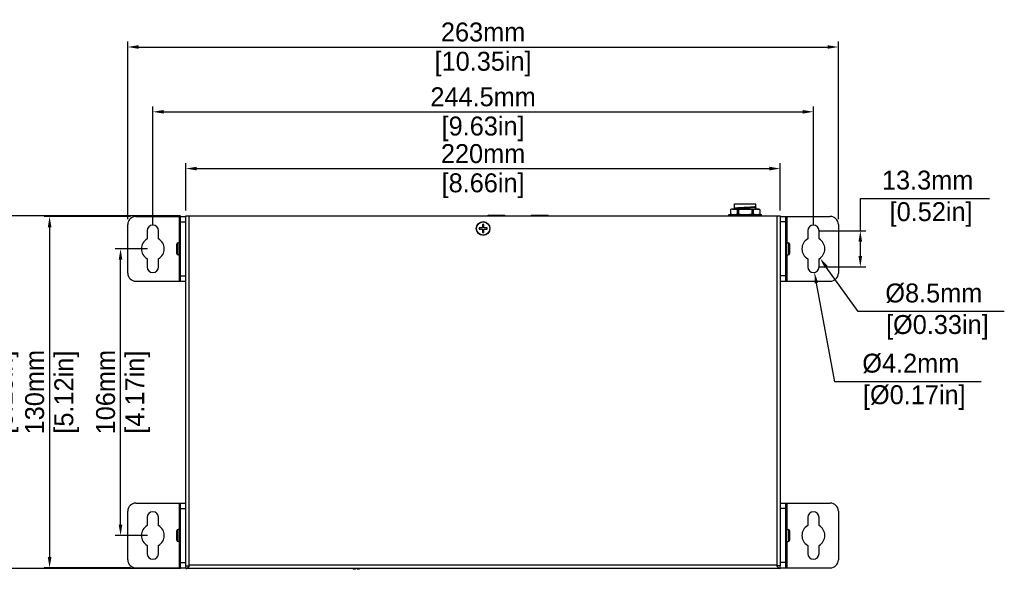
# Model space of a CAD drawing. Header units: millimetres. Extents: x 2497 to 3553, y 296 to 1027.
# Tile 3 of 5: x 2685 to 3050, y 571 to 774. Entities that reach past the tile are written whole.
import ezdxf

# ---------------------------------------------------------------- set-up
doc = ezdxf.new("R2010")
doc.units = ezdxf.units.MM
doc.layers.add('M0400PA01500DXF_CONTINUOUS_LINE', color=7, linetype='Continuous')
doc.layers.add('标注', color=7, linetype='Continuous')
doc.dimstyles.get("Standard").update_dxf_attribs({"dimscale": 2, "dimtxt": 3.5, "dimasz": 2, "dimexe": 1, "dimexo": 1, "dimgap": 1, "dimtad": 1, "dimtoh": 1, "dimdec": 1, "dimdsep": 46, "dimtxsty": 'Standard', "dimcen": 0, "dimclrd": 3, "dimclre": 3, "dimadec": 0, "dimazin": 0, "dimtp": 0.01, "dimtm": 0.01, "dimtfac": 1, "dimtdec": 1, "dimtofl": 0, "dimtmove": 0, "dimatfit": 3, "dimfxl": 1, "dimtfillclr": 256, "dimtolj": 1, "dimarcsym": 0})

# ---------------------------------------------------------------- blocks, each defined once
blk = doc.blocks.new('*D10')
at = {"layer": 'Defpoints', "color": 0}
for p in [(2967.01, 719.02), (2747.01, 701.54), (2967.01, 701.54)]:
    blk.add_point(p, dxfattribs=at)
at = {"layer": '标注', "color": 3, "lineweight": -2}
for p, q in [((2747.01, 703.54), (2747.01, 721.02)), ((2751.01, 719.02), (2963.01, 719.02)), ((2967.01, 703.54), (2967.01, 721.02))]:
    blk.add_line(p, q, dxfattribs=at)
at = {"layer": '标注', "color": 3}
for points in [[(2751.01, 719.69), (2751.01, 718.35), (2747.01, 719.02)], [(2963.01, 718.35), (2963.01, 719.69), (2967.01, 719.02)]]:
    blk.add_solid(points, dxfattribs=at)
at = {"layer": '标注', "color": 0, "char_height": 7, "attachment_point": 5}
for s, insert in [('\\A1;220mm', (2857.01, 724.52)), ('[8.66in]', (2857.01, 712.7))]:
    blk.add_mtext(s, dxfattribs=dict(at, insert=insert))
blk = doc.blocks.new('*D11')
at = {"layer": 'Defpoints', "color": 0}
for p in [(2979.26, 740.02), (2734.76, 695.99), (2979.26, 695.99)]:
    blk.add_point(p, dxfattribs=at)
at = {"layer": '标注', "color": 3, "lineweight": -2}
for p, q in [((2734.76, 697.99), (2734.76, 742.02)), ((2738.76, 740.02), (2975.26, 740.02)), ((2979.26, 697.99), (2979.26, 742.02))]:
    blk.add_line(p, q, dxfattribs=at)
at = {"layer": '标注', "color": 3}
for points in [[(2738.76, 740.68), (2738.76, 739.35), (2734.76, 740.02)], [(2975.26, 739.35), (2975.26, 740.68), (2979.26, 740.02)]]:
    blk.add_solid(points, dxfattribs=at)
at = {"layer": '标注', "color": 0, "char_height": 7, "attachment_point": 5}
for s, insert in [('\\A1;244.5mm', (2857.01, 745.52)), ('[9.63in]', (2857.01, 733.7))]:
    blk.add_mtext(s, dxfattribs=dict(at, insert=insert))
blk = doc.blocks.new('*D12')
at = {"layer": 'Defpoints', "color": 0}
for p in [(2988.51, 763.98), (2725.51, 698.34), (2988.51, 698.34)]:
    blk.add_point(p, dxfattribs=at)
at = {"layer": '标注', "color": 3, "lineweight": -2}
for p, q in [((2725.51, 700.34), (2725.51, 765.98)), ((2988.51, 700.34), (2988.51, 765.98)), ((2729.51, 763.98), (2984.51, 763.98))]:
    blk.add_line(p, q, dxfattribs=at)
at = {"layer": '标注', "color": 3}
for points in [[(2729.51, 764.65), (2729.51, 763.31), (2725.51, 763.98)], [(2984.51, 763.31), (2984.51, 764.65), (2988.51, 763.98)]]:
    blk.add_solid(points, dxfattribs=at)
at = {"layer": '标注', "color": 0, "char_height": 7, "attachment_point": 5}
for s, insert in [('\\A1;263mm', (2857.01, 769.48)), ('[10.35in]', (2857.01, 757.66))]:
    blk.add_mtext(s, dxfattribs=dict(at, insert=insert))
blk = doc.blocks.new('*D13')
at = {"layer": 'Defpoints', "color": 0}
for p in [(2722.81, 689.34), (2734.76, 689.34), (2734.76, 583.34)]:
    blk.add_point(p, dxfattribs=at)
at = {"layer": '标注', "color": 3, "lineweight": -2}
for p, q in [((2732.76, 689.34), (2720.81, 689.34)), ((2722.81, 587.34), (2722.81, 685.34)), ((2732.76, 583.34), (2720.81, 583.34))]:
    blk.add_line(p, q, dxfattribs=at)
at = {"layer": '标注', "color": 3}
for points in [[(2723.48, 685.34), (2722.14, 685.34), (2722.81, 689.34)], [(2722.14, 587.34), (2723.48, 587.34), (2722.81, 583.34)]]:
    blk.add_solid(points, dxfattribs=at)
at = {"layer": '标注', "color": 0, "char_height": 7, "attachment_point": 5, "rotation": 90}
for s, insert in [('\\A1;106mm', (2717.31, 636.34)), ('[4.17in]', (2729.13, 636.34))]:
    blk.add_mtext(s, dxfattribs=dict(at, insert=insert))
blk = doc.blocks.new('*D14')
at = {"layer": 'Defpoints', "color": 0}
for p in [(2728.51, 701.34), (2696.55, 571.34), (2728.51, 571.34)]:
    blk.add_point(p, dxfattribs=at)
at = {"layer": '标注', "color": 3, "lineweight": -2}
for p, q in [((2726.51, 701.34), (2694.55, 701.34)), ((2696.55, 697.34), (2696.55, 575.34)), ((2726.51, 571.34), (2694.55, 571.34))]:
    blk.add_line(p, q, dxfattribs=at)
at = {"layer": '标注', "color": 3}
for points in [[(2697.22, 697.34), (2695.89, 697.34), (2696.55, 701.34)], [(2695.89, 575.34), (2697.22, 575.34), (2696.55, 571.34)]]:
    blk.add_solid(points, dxfattribs=at)
at = {"layer": '标注', "color": 0, "char_height": 7, "attachment_point": 5, "rotation": 90}
for s, insert in [('\\A1;130mm', (2691.05, 636.34)), ('[5.12in]', (2702.87, 636.34))]:
    blk.add_mtext(s, dxfattribs=dict(at, insert=insert))
blk = doc.blocks.new('*D17')
at = {"layer": 'Defpoints', "color": 0}
for p in [(2747.01, 701.54), (2674.14, 571.14), (2747.01, 571.14)]:
    blk.add_point(p, dxfattribs=at)
at = {"layer": '标注', "color": 3, "lineweight": -2}
for p, q in [((2745.01, 701.54), (2672.14, 701.54)), ((2674.14, 697.54), (2674.14, 575.14)), ((2745.01, 571.14), (2672.14, 571.14))]:
    blk.add_line(p, q, dxfattribs=at)
at = {"layer": '标注', "color": 3}
for points in [[(2674.8, 697.54), (2673.47, 697.54), (2674.14, 701.54)], [(2673.47, 575.14), (2674.8, 575.14), (2674.14, 571.14)]]:
    blk.add_solid(points, dxfattribs=at)
at = {"layer": '标注', "color": 0, "char_height": 7, "attachment_point": 5, "rotation": 90}
for s, insert in [('\\A1;130.4mm', (2668.64, 636.34)), ('[5.13in]', (2680.45, 636.34))]:
    blk.add_mtext(s, dxfattribs=dict(at, insert=insert))
blk = doc.blocks.new('*D18')
at = {"layer": 'Defpoints', "color": 0}
for p in [(2979.26, 695.99), (2979.26, 682.69), (2996.63, 682.69)]:
    blk.add_point(p, dxfattribs=at)
at = {"layer": '标注', "color": 3, "lineweight": -2}
for p, q in [((3044.48, 707.87), (2996.63, 707.87)), ((2996.63, 707.87), (2996.63, 695.99)), ((2981.26, 695.99), (2998.63, 695.99)), ((2996.63, 691.99), (2996.63, 686.69)), ((2981.26, 682.69), (2998.63, 682.69))]:
    blk.add_line(p, q, dxfattribs=at)
at = {"layer": '标注', "color": 3}
for points in [[(2997.3, 691.99), (2995.96, 691.99), (2996.63, 695.99)], [(2995.96, 686.69), (2997.3, 686.69), (2996.63, 682.69)]]:
    blk.add_solid(points, dxfattribs=at)
at = {"layer": '标注', "color": 0, "insert": (3021.55, 707.87), "char_height": 7, "attachment_point": 5}
blk.add_mtext('\\A1;13.3mm\\P [0.52in]', dxfattribs=at)
blk = doc.blocks.new('*D19')
at = {"layer": 'Defpoints', "color": 0}
for p in [(2976.8, 692.8), (2981.73, 685.88)]:
    blk.add_point(p, dxfattribs=at)
at = {"layer": '标注', "color": 3, "lineweight": -2}
for p, q in [((2995.78, 666.13), (2984.05, 682.62)), ((3049.93, 666.13), (2995.78, 666.13))]:
    blk.add_line(p, q, dxfattribs=at)
at = {"layer": '标注', "color": 3}
blk.add_solid([(2984.59, 683.01), (2983.5, 682.23), (2981.73, 685.88)], dxfattribs=at)
at = {"layer": '标注', "color": 0, "insert": (3023.85, 666.13), "char_height": 7, "attachment_point": 5}
blk.add_mtext('\\A1;%%c8.5mm\\P [%%c0.33in]', dxfattribs=at)
blk = doc.blocks.new('*D20')
at = {"layer": 'Defpoints', "color": 0}
for p in [(2978.87, 684.75), (2979.65, 680.63)]:
    blk.add_point(p, dxfattribs=at)
at = {"layer": '标注', "color": 3, "lineweight": -2}
for p, q in [((2987.25, 640.18), (2980.39, 676.7)), ((3041.4, 640.18), (2987.25, 640.18))]:
    blk.add_line(p, q, dxfattribs=at)
at = {"layer": '标注', "color": 3}
blk.add_solid([(2981.04, 676.82), (2979.73, 676.57), (2979.65, 680.63)], dxfattribs=at)
at = {"layer": '标注', "color": 0, "insert": (3015.32, 640.18), "char_height": 7, "attachment_point": 5}
blk.add_mtext('\\A1;%%c4.2mm\\P [%%c0.17in]', dxfattribs=at)

msp = doc.modelspace()

# ---------------------------------------------------------------- linework, layer by layer
at = {"layer": 'M0400PA01500DXF_CONTINUOUS_LINE', "color": 7, "linetype": 'Continuous'}
for p, q in [((2948.55, 703.79), (2948.55, 702.29)), ((2948.61, 703.83), (2948.61, 702.25)), ((2949.27, 704.04), (2958.76, 704.04)), ((2950.01, 706.04), (2958.01, 706.04)), ((2950.01, 704.04), (2950.01, 706.04)), ((2950.01, 704.4), (2950.03, 704.42)), ((2950.01, 704.09), (2950.01, 704.4)), ((2951.1, 703.83), (2951.1, 702.25)), ((2951.53, 703.83), (2951.53, 702.25)), ((2956.5, 703.83), (2956.5, 702.25)), ((2956.93, 703.83), (2956.93, 702.25)), ((2958.01, 704.04), (2958.01, 706.04)), ((2958.01, 704.72), (2958.01, 705.03)), ((2959.41, 703.84), (2959.42, 703.83)), ((2959.41, 703.83), (2959.41, 702.25)), ((2959.48, 703.79), (2959.48, 702.29)), ((2728.51, 701.34), (2747.01, 701.34)), ((2744.51, 701.34), (2744.51, 691.59)), ((2745.01, 677.34), (2745.01, 701.34)), ((2747.01, 572.14), (2747.01, 701.54)), ((2747.01, 701.54), (2967.01, 701.54)), ((2748.21, 571.89), (2748.21, 701.54)), ((2859.11, 701.84), (2858.81, 701.54)), ((2859.11, 701.84), (2864.91, 701.84)), ((2864.91, 701.84), (2865.21, 701.54)), ((2875.11, 701.84), (2874.81, 701.54)), ((2875.11, 701.84), (2880.91, 701.84)), ((2880.91, 701.84), (2881.21, 701.54)), ((2948.01, 702.04), (2960.01, 702.04)), ((2948.01, 701.54), (2948.01, 702.04)), ((2948.61, 702.25), (2948.61, 702.25)), ((2948.61, 702.25), (2948.61, 702.25)), ((2959.42, 702.25), (2959.41, 702.25)), ((2960.01, 701.54), (2960.01, 702.04)), ((2965.81, 571.89), (2965.81, 701.54)), ((2967.01, 701.54), (2967.01, 572.14)), ((2967.01, 701.34), (2985.51, 701.34)), ((2969.01, 677.34), (2969.01, 701.34)), ((2969.51, 691.59), (2969.51, 701.34)), ((2725.51, 680.34), (2725.51, 698.34)), ((2745.01, 699.34), (2747.01, 699.34)), ((2855.51, 697.09), (2855.51, 696.59)), ((2856.76, 697.09), (2855.51, 697.09)), ((2855.51, 696.59), (2856.76, 696.59)), ((2856.76, 698.34), (2856.76, 697.09)), ((2857.26, 698.34), (2856.76, 698.34)), ((2856.76, 696.59), (2856.76, 695.34)), ((2857.26, 697.09), (2857.26, 698.34)), ((2858.51, 697.09), (2857.26, 697.09)), ((2857.26, 695.34), (2857.26, 696.59)), ((2857.26, 696.59), (2858.51, 696.59)), ((2858.51, 696.59), (2858.51, 697.09)), ((2969.01, 699.34), (2967.01, 699.34)), ((2988.51, 698.34), (2988.51, 680.34)), ((2732.66, 695.99), (2732.66, 693.04)), ((2736.86, 693.04), (2736.86, 695.99)), ((2744.81, 686.09), (2744.81, 692.59)), ((2745.01, 692.59), (2744.81, 692.59)), ((2856.76, 695.34), (2857.26, 695.34)), ((2969.01, 692.59), (2969.21, 692.59)), ((2969.21, 692.59), (2969.21, 686.09)), ((2977.16, 695.99), (2977.16, 693.04)), ((2981.36, 693.04), (2981.36, 695.99)), ((2743.61, 687.59), (2743.61, 691.09)), ((2744.11, 687.09), (2744.11, 691.59)), ((2744.81, 691.59), (2744.11, 691.59)), ((2744.81, 691.59), (2744.11, 691.59)), ((2969.21, 691.59), (2969.91, 691.59)), ((2969.21, 691.59), (2969.91, 691.59)), ((2969.91, 691.59), (2969.91, 687.09)), ((2970.41, 691.09), (2970.41, 687.59)), ((2732.66, 685.65), (2732.66, 682.69)), ((2736.86, 682.69), (2736.86, 685.65)), ((2744.81, 687.09), (2744.11, 687.09)), ((2744.81, 687.09), (2744.11, 687.09)), ((2744.51, 687.09), (2744.51, 677.34)), ((2745.01, 686.09), (2744.81, 686.09)), ((2969.01, 686.09), (2969.21, 686.09)), ((2969.21, 687.09), (2969.91, 687.09)), ((2969.21, 687.09), (2969.91, 687.09)), ((2969.51, 677.34), (2969.51, 687.09)), ((2977.16, 685.65), (2977.16, 682.69)), ((2981.36, 682.69), (2981.36, 685.65)), ((2745.01, 679.34), (2747.01, 679.34)), ((2969.01, 679.34), (2967.01, 679.34)), ((2728.51, 677.34), (2747.01, 677.34)), ((2967.01, 677.34), (2985.51, 677.34)), ((2728.51, 595.34), (2747.01, 595.34)), ((2744.51, 595.34), (2744.51, 585.59)), ((2745.01, 571.34), (2745.01, 595.34)), ((2967.01, 595.34), (2985.51, 595.34)), ((2969.01, 571.34), (2969.01, 595.34)), ((2969.51, 585.59), (2969.51, 595.34)), ((2725.51, 574.34), (2725.51, 592.34)), ((2745.01, 593.34), (2747.01, 593.34)), ((2969.01, 593.34), (2967.01, 593.34)), ((2988.51, 592.34), (2988.51, 574.34)), ((2732.66, 589.99), (2732.66, 587.04)), ((2736.86, 587.04), (2736.86, 589.99)), ((2977.16, 589.99), (2977.16, 587.04)), ((2981.36, 587.04), (2981.36, 589.99)), ((2743.61, 581.59), (2743.61, 585.09)), ((2744.11, 581.09), (2744.11, 585.59)), ((2744.81, 585.59), (2744.11, 585.59)), ((2744.81, 585.59), (2744.11, 585.59)), ((2744.81, 580.09), (2744.81, 586.59)), ((2745.01, 586.59), (2744.81, 586.59)), ((2969.01, 586.59), (2969.21, 586.59)), ((2969.21, 586.59), (2969.21, 580.09)), ((2969.21, 585.59), (2969.91, 585.59)), ((2969.21, 585.59), (2969.91, 585.59)), ((2969.91, 585.59), (2969.91, 581.09)), ((2970.41, 585.09), (2970.41, 581.59)), ((2732.66, 579.65), (2732.66, 576.69)), ((2736.86, 576.69), (2736.86, 579.65)), ((2744.81, 581.09), (2744.11, 581.09)), ((2744.81, 581.09), (2744.11, 581.09)), ((2744.51, 581.09), (2744.51, 571.34)), ((2745.01, 580.09), (2744.81, 580.09)), ((2969.01, 580.09), (2969.21, 580.09)), ((2969.21, 581.09), (2969.91, 581.09)), ((2969.21, 581.09), (2969.91, 581.09)), ((2969.51, 571.34), (2969.51, 581.09)), ((2977.16, 579.65), (2977.16, 576.69)), ((2981.36, 576.69), (2981.36, 579.65)), ((2745.01, 573.34), (2747.01, 573.34)), ((2965.81, 572.34), (2748.21, 572.34)), ((2969.01, 573.34), (2967.01, 573.34)), ((2728.51, 571.34), (2747.01, 571.34)), ((2747.01, 571.14), (2747.01, 572.14)), ((2747.01, 572.14), (2748.21, 572.14)), ((2967.01, 571.14), (2747.01, 571.14)), ((2808.86, 571.14), (2808.86, 570.84)), ((2809.17, 570.84), (2808.86, 570.84)), ((2809.47, 571.14), (2809.17, 570.84)), ((2809.61, 570.84), (2809.17, 570.84)), ((2809.91, 571.14), (2809.61, 570.84)), ((2810.55, 570.84), (2810.25, 571.14)), ((2810.86, 570.84), (2810.55, 570.84)), ((2810.86, 571.14), (2810.86, 570.84)), ((2811.11, 570.84), (2810.86, 570.84)), ((2811.11, 571.14), (2811.11, 570.84)), ((2967.01, 572.14), (2965.81, 572.14)), ((2967.01, 571.14), (2967.01, 572.14)), ((2967.01, 571.34), (2985.51, 571.34))]:
    msp.add_line(p, q, dxfattribs=at)
for radius in [2.55, 2.45]:
    msp.add_circle((2857.01, 696.84), radius, dxfattribs=at)
for centre, radius, start, end in [((2949.56, 702.27), 1.83, 120.9923, 123.4549), ((2949.76, 701.77), 2.36, 119.09, 120.9691), ((2949.56, 702.26), 1.84, 121.2781, 123.4516), ((2949.52, 702.32), 1.77, 121.0141, 121.2662), ((2949.3, 702.85), 1.19, 91.6469, 94.4906), ((2958.27, 701.79), 2.34, 59.0227, 60.9183), ((2958.47, 702.27), 1.83, 56.5467, 58.8719), ((2728.51, 698.34), 3, 90, 180), ((2949.75, 704.29), 2.34, 239.0227, 240.9183), ((2949.56, 703.82), 1.84, 236.5484, 238.7219), ((2949.56, 703.82), 1.83, 236.5467, 238.8719), ((2958.14, 712.78), 10.73, 268.7991, 269.7099), ((2958.26, 704.31), 2.36, 299.09, 300.9691), ((2958.47, 703.82), 1.83, 301.1281, 303.4533), ((2985.51, 698.34), 3, 0, 90), ((2734.76, 695.99), 2.1, 0, 180), ((2979.26, 695.99), 2.1, 0, 180), ((2734.76, 689.34), 4.25, 119.6116, 240.3884), ((2734.76, 689.34), 4.25, 299.6116, 60.3884), ((2979.26, 689.34), 4.25, 119.6116, 240.3884), ((2979.26, 689.34), 4.25, 299.6116, 60.3884), ((2744.11, 691.09), 0.5, 90, 180), ((2969.91, 691.09), 0.5, 0, 90), ((2744.11, 687.59), 0.5, 180, 270), ((2969.91, 687.59), 0.5, 270, 0), ((2734.76, 682.69), 2.1, 180, 0), ((2979.26, 682.69), 2.1, 180, 0), ((2728.51, 680.34), 3, 180, 270), ((2985.51, 680.34), 3, 270, 0), ((2728.51, 592.34), 3, 90, 180), ((2985.51, 592.34), 3, 0, 90), ((2734.76, 589.99), 2.1, 0, 180), ((2979.26, 589.99), 2.1, 0, 180), ((2734.76, 583.34), 4.25, 119.6116, 240.3884), ((2734.76, 583.34), 4.25, 299.6116, 60.3884), ((2979.26, 583.34), 4.25, 119.6116, 240.3884), ((2979.26, 583.34), 4.25, 299.6116, 60.3884), ((2744.11, 585.09), 0.5, 90, 180), ((2969.91, 585.09), 0.5, 0, 90), ((2744.11, 581.59), 0.5, 180, 270), ((2969.91, 581.59), 0.5, 270, 0), ((2734.76, 576.69), 2.1, 180, 0), ((2979.26, 576.69), 2.1, 180, 0), ((2728.51, 574.34), 3, 180, 270), ((2985.51, 574.34), 3, 270, 0)]:
    msp.add_arc(centre, radius, start, end, dxfattribs=at)
for points, knots in [([(2949.21, 704.04), (2949.11, 704.03), (2948.9, 703.98), (2948.71, 703.89), (2948.61, 703.84)], [0, 0, 0, 0, 0.482988, 1, 1, 1, 1]), ([(2951.1, 703.83), (2950.73, 704.04), (2949.86, 704.04), (2948.98, 704.04), (2948.61, 703.83)], [0, 0, 0, 0, 0.5, 1, 1, 1, 1]), ([(2957.97, 704.69), (2957.91, 704.67), (2957.75, 704.64), (2957.45, 704.61), (2957.02, 704.57), (2956.49, 704.54), (2955.87, 704.5), (2955.19, 704.46), (2954.47, 704.43), (2953.73, 704.39), (2953, 704.35), (2952.31, 704.32), (2951.67, 704.28), (2951.12, 704.24), (2950.72, 704.21), (2950.45, 704.19), (2950.3, 704.17), (2950.18, 704.15), (2950.09, 704.13), (2950.04, 704.12), (2950.01, 704.1), (2950.01, 704.09)], [0, 0, 0, 0, 0.022501, 0.06136, 0.11536, 0.182635, 0.260884, 0.347353, 0.439047, 0.532751, 0.625206, 0.713168, 0.793588, 0.863643, 0.920917, 0.94412, 0.963444, 0.978715, 0.989827, 0.996796, 1, 1, 1, 1]), ([(2950.03, 704.42), (2950.03, 704.42), (2950.06, 704.43), (2950.08, 704.44), (2950.11, 704.45)], [0, 0, 0, 0, 0.179256, 1, 1, 1, 1]), ([(2950.11, 704.45), (2950.18, 704.46), (2950.37, 704.49), (2950.71, 704.52), (2951.16, 704.56), (2951.93, 704.61), (2952.79, 704.65), (2953.72, 704.7), (2954.44, 704.74), (2955.15, 704.77), (2955.82, 704.81), (2956.43, 704.84), (2956.96, 704.88), (2957.34, 704.91), (2957.59, 704.94), (2957.74, 704.95), (2957.85, 704.97), (2957.94, 704.99), (2957.99, 705), (2958.01, 705.02), (2958.01, 705.03)], [0, 0, 0, 0, 0.02821, 0.071766, 0.129299, 0.19891, 0.364863, 0.455692, 0.547768, 0.638041, 0.723497, 0.801313, 0.868883, 0.92401, 0.946303, 0.964851, 0.979521, 0.9902, 0.996888, 1, 1, 1, 1]), ([(2951.1, 703.83), (2951.12, 703.82), (2951.18, 703.8), (2951.33, 703.79), (2951.45, 703.81), (2951.53, 703.83)], [0, 0, 0, 0, 0.189189, 0.427002, 1, 1, 1, 1]), ([(2956.5, 703.83), (2956.29, 703.89), (2955.88, 703.97), (2955.26, 704.02), (2954.64, 704.04), (2954.01, 704.04), (2953.39, 704.04), (2952.76, 704.02), (2952.14, 703.97), (2951.73, 703.89), (2951.53, 703.83)], [0, 0, 0, 0, 0.124978, 0.249975, 0.374988, 0.5, 0.625013, 0.750026, 0.875023, 1, 1, 1, 1]), ([(2956.5, 703.83), (2956.58, 703.81), (2956.7, 703.79), (2956.84, 703.8), (2956.9, 703.82), (2956.93, 703.83)], [0, 0, 0, 0, 0.573024, 0.810843, 1, 1, 1, 1]), ([(2959.41, 703.83), (2959.04, 704.04), (2958.17, 704.04), (2957.29, 704.04), (2956.93, 703.83)], [0, 0, 0, 0, 0.499975, 1, 1, 1, 1]), ([(2958.01, 704.72), (2958.01, 704.71), (2958.01, 704.7), (2958, 704.7), (2958, 704.7)], [0, 0, 0, 0, 0.663954, 1, 1, 1, 1]), ([(2958.76, 704.04), (2958.87, 704.04), (2959.1, 704), (2959.31, 703.9), (2959.42, 703.83)], [0, 0, 0, 0, 0.482608, 1, 1, 1, 1]), ([(2948.61, 702.25), (2948.71, 702.19), (2948.9, 702.1), (2949.11, 702.05), (2949.21, 702.04)], [0, 0, 0, 0, 0.517016, 1, 1, 1, 1]), ([(2948.61, 702.25), (2948.98, 702.04), (2949.86, 702.04), (2950.73, 702.04), (2951.1, 702.25)], [0, 0, 0, 0, 0.499975, 1, 1, 1, 1]), ([(2951.53, 702.25), (2951.45, 702.27), (2951.33, 702.29), (2951.18, 702.28), (2951.12, 702.26), (2951.1, 702.25)], [0, 0, 0, 0, 0.573023, 0.810843, 1, 1, 1, 1]), ([(2951.53, 702.25), (2951.73, 702.19), (2952.14, 702.11), (2952.76, 702.06), (2953.39, 702.05), (2954.01, 702.04), (2954.64, 702.05), (2955.26, 702.06), (2955.88, 702.11), (2956.29, 702.19), (2956.5, 702.25)], [0, 0, 0, 0, 0.124977, 0.249974, 0.374987, 0.5, 0.625012, 0.750025, 0.875022, 1, 1, 1, 1]), ([(2956.93, 702.25), (2956.9, 702.26), (2956.84, 702.28), (2956.7, 702.29), (2956.58, 702.27), (2956.5, 702.25)], [0, 0, 0, 0, 0.189188, 0.427001, 1, 1, 1, 1]), ([(2956.93, 702.25), (2957.01, 702.21), (2957.16, 702.14), (2957.41, 702.08), (2957.66, 702.05), (2957.83, 702.05), (2957.91, 702.05)], [0, 0, 0, 0, 0.260365, 0.509874, 0.755427, 1, 1, 1, 1]), ([(2958.08, 702.04), (2958.19, 702.04), (2958.42, 702.04), (2958.75, 702.06), (2959.09, 702.11), (2959.31, 702.19), (2959.41, 702.25)], [0, 0, 0, 0, 0.245943, 0.492109, 0.74055, 1, 1, 1, 1]), ([(2958.81, 702.04), (2958.92, 702.05), (2959.13, 702.1), (2959.32, 702.19), (2959.42, 702.25)], [0, 0, 0, 0, 0.482858, 1, 1, 1, 1]), ([(2747.01, 571.14), (2747.11, 571.14), (2747.39, 571.19), (2747.8, 571.46), (2748.07, 571.73), (2748.21, 571.89)], [0, 0, 0, 0, 0.209945, 0.568961, 1, 1, 1, 1]), ([(2965.81, 571.89), (2965.91, 571.78), (2966.14, 571.55), (2966.52, 571.24), (2966.86, 571.14), (2967.01, 571.14)], [0, 0, 0, 0, 0.295226, 0.679149, 1, 1, 1, 1])]:
    msp.add_open_spline(points, degree=3, knots=knots, dxfattribs=at)
msp.add_open_spline([(2958, 704.7), (2957.99, 704.69), (2957.98, 704.69), (2957.97, 704.69)], degree=3, dxfattribs=at)

# ---------------------------------------------------------------- dimensions: what is measured, and where the dimension line sits
at = {"layer": '标注'}
for base, p1, p2, picture, middle in [((2988.51, 763.98), (2725.51, 698.34), (2988.51, 698.34), '*D12', (2857.01, 763.98)), ((2979.26, 740.02), (2734.76, 695.99), (2979.26, 695.99), '*D11', (2857.01, 740.02)), ((2967.01, 719.02), (2747.01, 701.54), (2967.01, 701.54), '*D10', (2857.01, 719.02))]:
    dim = msp.add_linear_dim(base=base, p1=p1, p2=p2, dimstyle='Standard', override={"dimpost": 'mm\\X'}, dxfattribs=at)
    dim.commit()
    dim.dimension.update_dxf_attribs({"geometry": picture, "text_midpoint": middle})
dim = msp.add_linear_dim(base=(2996.63, 682.69), p1=(2979.26, 695.99), p2=(2979.26, 682.69), angle=90, dimstyle='Standard', override={"dimpost": 'mm\\X'}, dxfattribs=at)
dim.commit()
dim.dimension.update_dxf_attribs({"geometry": '*D18', "text_midpoint": (3021.55, 707.87), "dimtype": 160})
for base, p1, p2, picture, middle in [((2674.14, 571.14), (2747.01, 701.54), (2747.01, 571.14), '*D17', (2674.14, 636.34)), ((2696.55, 571.34), (2728.51, 701.34), (2728.51, 571.34), '*D14', (2696.55, 636.34)), ((2722.81, 689.34), (2734.76, 583.34), (2734.76, 689.34), '*D13', (2722.81, 636.34))]:
    dim = msp.add_linear_dim(base=base, p1=p1, p2=p2, angle=90, dimstyle='Standard', override={"dimpost": 'mm\\X'}, dxfattribs=at)
    dim.commit()
    dim.dimension.update_dxf_attribs({"geometry": picture, "text_midpoint": middle})
for p1, p2, picture, middle in [((2976.8, 692.8), (2981.73, 685.88), '*D19', (2995.78, 666.13)), ((2978.87, 684.75), (2979.65, 680.63), '*D20', (2987.25, 640.18))]:
    dim = msp.add_diameter_dim_2p(p1=p1, p2=p2, dimstyle='Standard', override={"dimpost": 'mm\\X'}, dxfattribs=at)
    dim.commit()
    dim.dimension.update_dxf_attribs({"geometry": picture, "text_midpoint": middle, "dimtype": 163})

doc.saveas('drawing.dxf')
